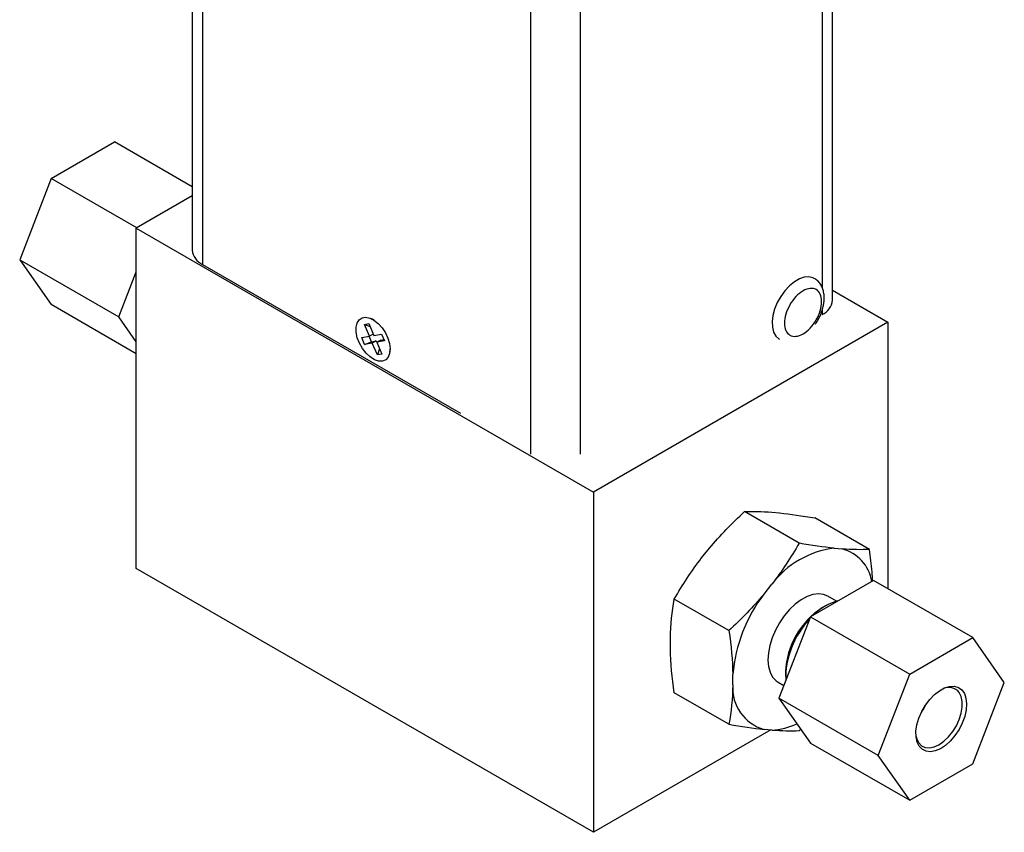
# Model space of a CAD drawing. Header units: inches. Extents: x 2.7 to 19.8, y 2.9 to 15.5.
# Tile 9 of 10: x 16.2 to 19.8, y 7 to 9.9. Entities that reach past the tile are written whole.
import ezdxf

# ---------------------------------------------------------------- set-up
doc = ezdxf.new("R2010")
doc.units = ezdxf.units.IN
doc.header["$LTSCALE"] = 2
doc.header["$MEASUREMENT"] = 0

msp = doc.modelspace()

# ---------------------------------------------------------------- linework, layer by layer
at = {"color": 7, "linetype": 'Continuous', "lineweight": 25}
for p, q in [((16.8563, 12.0874), (16.8556, 9.0796)), ((19.1386, 8.9009), (19.1392, 11.9086)), ((16.3527, 9.3351), (16.5777, 9.465)), ((16.8557, 9.3045), (16.5777, 9.465)), ((16.3527, 9.3351), (16.2401, 9.0451)), ((16.6583, 9.1586), (16.3527, 9.3351)), ((16.8557, 9.2725), (16.6559, 9.1572)), ((16.6559, 7.9446), (16.6559, 9.1572)), ((16.6559, 9.1572), (18.2865, 8.2159)), ((16.2401, 9.0451), (16.5937, 8.841)), ((16.2401, 9.0451), (16.3527, 8.885)), ((16.8922, 9.0286), (17.8118, 8.4974)), ((16.5937, 8.841), (16.6559, 9.0014)), ((19.1386, 8.9364), (19.3366, 8.8221)), ((16.6559, 8.7099), (16.3527, 8.885)), ((16.6559, 8.7524), (16.5937, 8.841)), ((17.4693, 8.8143), (17.4853, 8.8172)), ((17.4873, 8.7722), (17.4693, 8.8143)), ((17.4693, 8.8143), (17.4897, 8.8069)), ((17.4853, 8.8172), (17.5033, 8.775)), ((17.5039, 8.8309), (17.492, 8.8358)), ((19.3366, 8.8221), (18.2865, 8.2159)), ((19.3366, 8.8221), (19.3366, 7.8723)), ((17.5011, 8.7801), (17.4873, 8.7722)), ((17.5033, 8.775), (17.5308, 8.7799)), ((17.5308, 8.7799), (17.5413, 8.7554)), ((17.4598, 8.7673), (17.4873, 8.7722)), ((17.4702, 8.7428), (17.4598, 8.7673)), ((17.4702, 8.7428), (17.4947, 8.7528)), ((17.4978, 8.7477), (17.4702, 8.7428)), ((17.4947, 8.7528), (17.4865, 8.772)), ((17.4947, 8.7528), (17.5119, 8.7558)), ((17.5119, 8.7558), (17.4978, 8.7477)), ((17.5158, 8.7055), (17.4978, 8.7477)), ((17.5119, 8.7558), (17.5141, 8.7507)), ((17.5279, 8.7587), (17.5138, 8.7505)), ((17.5413, 8.7554), (17.5138, 8.7505)), ((17.5138, 8.7505), (17.5317, 8.7083)), ((17.5279, 8.7587), (17.539, 8.7606)), ((18.9492, 8.7617), (18.9492, 8.7619)), ((17.523, 8.7288), (17.5158, 8.7055)), ((17.5607, 8.7167), (17.5624, 8.7294)), ((17.5317, 8.7083), (17.5158, 8.7055)), ((18.2865, 8.2159), (18.2865, 7.0033)), ((19.02, 8.0342), (18.8251, 8.1467)), ((18.9225, 8.1448), (18.9504, 8.1423)), ((19.2705, 8.0118), (19.0757, 8.1243)), ((18.672, 7.9815), (18.6999, 8.0162)), ((19.1452, 8.0162), (19.1731, 8.0137)), ((18.2865, 7.0033), (16.6559, 7.9446)), ((19.2856, 7.9017), (19.0606, 7.7718)), ((19.6392, 7.6976), (19.2856, 7.9017)), ((18.8947, 7.853), (18.9226, 7.8877)), ((18.7695, 7.7225), (18.5746, 7.835)), ((19.1528, 7.828), (19.1225, 7.8455)), ((19.1174, 7.8126), (19.1035, 7.8046)), ((19.0606, 7.7718), (18.9481, 7.4818)), ((19.0606, 7.7718), (19.4142, 7.5677)), ((18.5607, 7.6574), (18.5607, 7.6946)), ((19.4142, 7.5677), (19.6392, 7.6976)), ((19.7517, 7.5375), (19.6392, 7.6976)), ((18.7834, 7.5288), (18.7834, 7.566)), ((18.9713, 7.5755), (18.9713, 7.5595)), ((19.3016, 7.2777), (19.4142, 7.5677)), ((18.9453, 7.5386), (18.9656, 7.5269)), ((19.6392, 7.2475), (19.7517, 7.5375)), ((18.7695, 7.3884), (18.5746, 7.5009)), ((19.3016, 7.2777), (18.9481, 7.4818)), ((18.9481, 7.4818), (19.0606, 7.3217)), ((18.9187, 7.3683), (18.2865, 7.0033)), ((18.9226, 7.3679), (18.8947, 7.3704)), ((19.02, 7.366), (19.0257, 7.3714)), ((19.0606, 7.3217), (19.4142, 7.1176)), ((19.4142, 7.1176), (19.3016, 7.2777)), ((19.4142, 7.1176), (19.6392, 7.2475))]:
    msp.add_line(p, q, dxfattribs=at)
at = {"color": 8, "linetype": 'Continuous', "lineweight": 25}
for p, q in [((16.8929, 12.055), (16.8922, 9.0286)), ((19.1026, 11.8763), (19.102, 8.9458)), ((18.0632, 8.3523), (18.0639, 11.3789)), ((18.24, 8.3523), (18.2407, 11.3789)), ((19.1019, 8.8643), (19.1019, 8.8499))]:
    msp.add_line(p, q, dxfattribs=at)
at = {"color": 7, "linetype": 'Continuous', "lineweight": 25, "flags": 128}
for points in [[(19.074, 8.9785), (19.0694, 8.9808), (19.0547, 8.9841), (19.0383, 8.9828), (19.0208, 8.9768), (19.0029, 8.9665), (18.9854, 8.9522), (18.969, 8.9346), (18.9543, 8.9143), (18.9419, 8.8922), (18.9325, 8.8692), (18.9263, 8.8463), (18.9236, 8.8243), (18.9245, 8.8042), (18.9289, 8.7868), (18.9368, 8.7728), (18.9478, 8.7628), (18.9499, 8.7615)], [(17.5338, 8.6833), (17.5201, 8.6835), (17.5052, 8.6886), (17.4899, 8.6983), (17.4754, 8.7119), (17.4624, 8.7287), (17.4518, 8.7474), (17.4443, 8.7671), (17.4403, 8.7864), (17.4401, 8.8041), (17.4437, 8.8191), (17.4509, 8.8305), (17.4612, 8.8376), (17.4739, 8.8398), (17.4884, 8.8372), (17.5036, 8.8297), (17.5186, 8.818), (17.5324, 8.8027), (17.5443, 8.7848), (17.5534, 8.7654), (17.5592, 8.7458), (17.5613, 8.7272), (17.5596, 8.7107), (17.5542, 8.6973), (17.5454, 8.688), (17.5338, 8.6833)], [(19.1225, 7.8455), (19.107, 7.8518), (19.0887, 7.8538), (19.0689, 7.8512), (19.0481, 7.844), (19.0268, 7.8324), (19.0058, 7.8168), (18.9856, 7.7976), (18.9667, 7.7754), (18.9498, 7.7507), (18.9353, 7.7244), (18.9237, 7.6972), (18.9152, 7.6698), (18.9102, 7.643), (18.9087, 7.6177), (18.9108, 7.5945), (18.9164, 7.5741), (18.9254, 7.5571)], [(18.9254, 7.5571), (18.9376, 7.544), (18.9453, 7.5386)], [(19.4483, 7.3101), (19.4408, 7.3251), (19.4368, 7.3434), (19.4365, 7.3644), (19.4399, 7.3871), (19.4468, 7.4107), (19.457, 7.4341), (19.4701, 7.4565), (19.4855, 7.4768), (19.5025, 7.4943), (19.5206, 7.5083), (19.5389, 7.5182), (19.5567, 7.5235), (19.5732, 7.5241), (19.5879, 7.5199), (19.6, 7.5111), (19.6092, 7.4981), (19.615, 7.4813), (19.6171, 7.4616), (19.6156, 7.4396), (19.6104, 7.4164), (19.6018, 7.3927), (19.5901, 7.3697), (19.5758, 7.3483), (19.5595, 7.3292), (19.5419, 7.3134), (19.5236, 7.3014), (19.5055, 7.2938), (19.4882, 7.2908), (19.4725, 7.2926), (19.459, 7.2992), (19.4483, 7.3101)], [(19.4364, 7.3479), (19.4392, 7.3366), (19.4463, 7.3223), (19.4566, 7.3119), (19.4696, 7.3059), (19.4847, 7.3045), (19.5013, 7.3079), (19.5187, 7.3158), (19.536, 7.3279), (19.5526, 7.3437), (19.5678, 7.3625), (19.5807, 7.3835), (19.591, 7.4058), (19.5981, 7.4283), (19.6017, 7.4501), (19.6017, 7.4703), (19.5981, 7.4879), (19.591, 7.5022), (19.591, 7.5022)]]:
    msp.add_lwpolyline(points, dxfattribs=at)
at = {"color": 7, "linetype": 'Continuous', "lineweight": 25}
for centre, radius, start, end in [((16.917, 9.085), 0.0616, 185.0027, 246.2876), ((19.076, 8.9071), 0.0629, 294.3785, 354.2997), ((19.1839, 7.6921), 0.3264, 96.8023, 143.1923), ((19.1383, 7.8759), 0.1422, 8.8295, 75.7965), ((19.3328, 7.5179), 0.5516, 142.5931, 174.9955), ((19.2556, 7.5641), 0.2846, 122.3143, 177.6911), ((19.2102, 7.6438), 0.1926, 104.5129, 135.4817), ((19.2778, 7.5509), 0.3059, 136.1757, 181.4129), ((18.9362, 7.5179), 0.1532, 175.9057, 254.2956), ((19.5534, 7.4713), 0.0487, 39.4142, 114.432), ((19.2882, 7.5452), 0.2032, 324.5569, 335.4485), ((18.9147, 7.5866), 0.2188, 272.0546, 296.4295)]:
    msp.add_arc(centre, radius, start, end, dxfattribs=at)
for points, knots in [([(19.078, 8.8157), (19.0807, 8.8195), (19.088, 8.8303), (19.0951, 8.8452), (19.1011, 8.8608), (19.1051, 8.874), (19.1083, 8.8895), (19.1097, 8.9053), (19.109, 8.9213), (19.106, 8.9368), (19.1003, 8.9515), (19.0916, 8.9644), (19.0825, 8.9737), (19.0757, 8.9771), (19.0736, 8.9782)], [0, 0, 0, 0, 0.069832, 0.19425, 0.242812, 0.32302, 0.404949, 0.491991, 0.582152, 0.67454, 0.768028, 0.862108, 0.957739, 1, 1, 1, 1]), ([(19.0339, 8.7808), (19.0163, 8.7707), (18.9995, 8.769), (18.9746, 8.7833), (18.9676, 8.7988), (18.9676, 8.8394), (18.9746, 8.8629), (18.9995, 8.9059), (19.0164, 8.9237), (19.0515, 8.944), (19.0684, 8.9457), (19.0932, 8.9313), (19.1002, 8.9159), (19.1002, 8.8753), (19.0932, 8.8518), (19.0684, 8.8087), (19.0515, 8.7909), (19.0339, 8.7808)], [0, 0, 0, 0, 0.125, 0.125, 0.25, 0.25, 0.375, 0.375, 0.5, 0.5, 0.625, 0.625, 0.75, 0.75, 0.875, 0.875, 1, 1, 1, 1]), ([(19.2819, 7.8996), (19.2814, 7.9104), (19.2797, 7.9468), (19.2743, 7.985), (19.2705, 8.0118)], [0, 0, 0, 0, 0.296293, 1, 1, 1, 1])]:
    msp.add_open_spline(points, degree=3, knots=knots, dxfattribs=at)
for points in [[(18.8251, 8.1467), (18.8542, 8.1479), (18.8861, 8.1475), (18.9225, 8.1448)], [(18.6999, 8.0162), (18.7383, 8.0622), (18.7806, 8.1053), (18.8251, 8.1467)], [(18.9504, 8.1423), (18.9889, 8.1383), (19.0311, 8.132), (19.0757, 8.1243)], [(19.02, 8.0342), (18.9909, 7.9839), (18.959, 7.9348), (18.9226, 7.8877)], [(19.1452, 8.0162), (19.1068, 8.0201), (19.0646, 8.0264), (19.02, 8.0342)], [(19.2705, 8.0118), (19.2415, 8.0106), (19.2096, 8.0109), (19.1731, 8.0137)], [(18.5746, 7.835), (18.6037, 7.8853), (18.6355, 7.9344), (18.672, 7.9815)], [(18.5607, 7.6946), (18.5617, 7.7439), (18.5668, 7.7904), (18.5746, 7.835)], [(18.8947, 7.853), (18.8562, 7.807), (18.814, 7.7638), (18.7695, 7.7225)], [(18.7695, 7.7225), (18.7772, 7.6689), (18.7824, 7.6165), (18.7834, 7.566)], [(18.5746, 7.5009), (18.5668, 7.5545), (18.5617, 7.6069), (18.5607, 7.6574)], [(18.7834, 7.5288), (18.7824, 7.4795), (18.7772, 7.433), (18.7695, 7.3884)], [(18.7695, 7.3884), (18.814, 7.3807), (18.8562, 7.3744), (18.8947, 7.3704)], [(18.9226, 7.3679), (18.959, 7.3652), (18.9909, 7.3648), (19.02, 7.366)]]:
    msp.add_open_spline(points, degree=3, dxfattribs=at)

doc.saveas('drawing.dxf')
